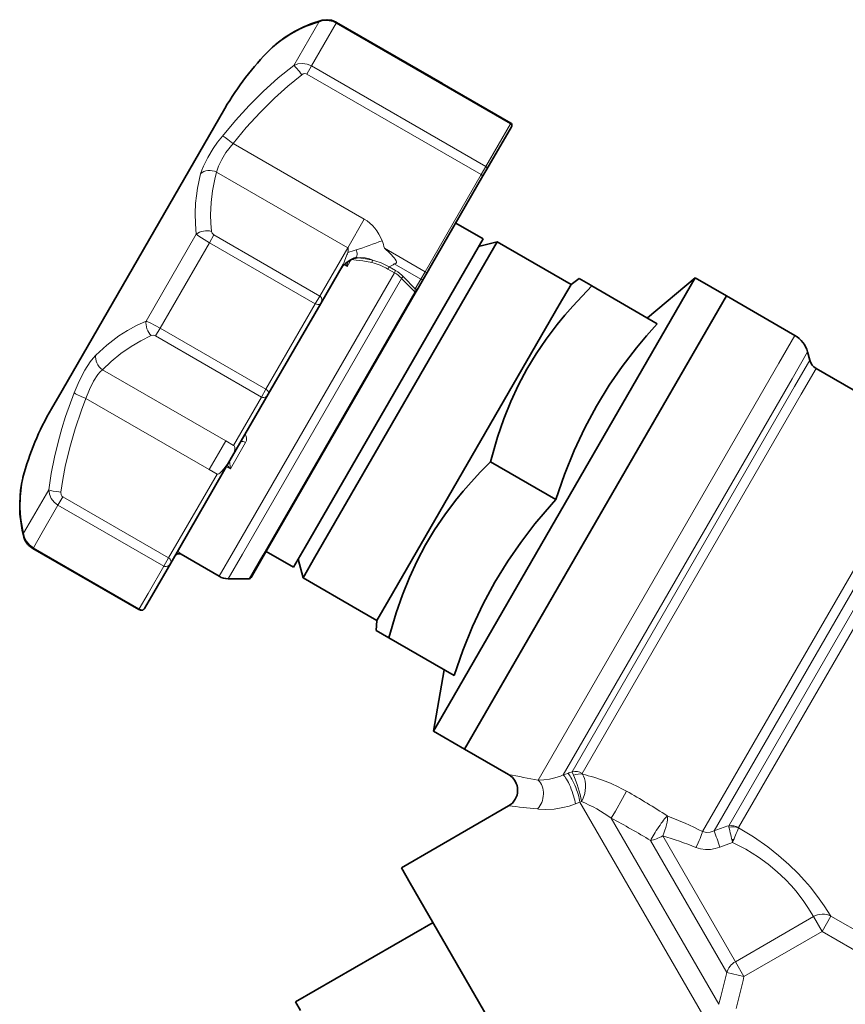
# Model space of a CAD drawing. Extents: x 339 to 858, y 113 to 764.
# Tile 3 of 15: x 339 to 430, y 398 to 507. Entities that reach past the tile are written whole.
import ezdxf

# ---------------------------------------------------------------- set-up
doc = ezdxf.new("R2010")
doc.units = 0

msp = doc.modelspace()

# ---------------------------------------------------------------- linework, layer by layer
at = {"color": 7, "lineweight": 13, "ltscale": 0.138831}
msp.add_line((372.04718, 506.692993), (369.270569, 501.883759), dxfattribs=at)
at = {"color": 7, "lineweight": 13, "ltscale": 0.136568}
msp.add_line((373.969025, 506.557617), (371.237671, 501.826782), dxfattribs=at)
at = {"color": 7, "lineweight": 13, "ltscale": 0.000353}
msp.add_line((372.419373, 506.881592), (372.433014, 506.885284), dxfattribs=at)
at = {"color": 7, "lineweight": 13, "ltscale": 0.003513}
msp.add_line((373.94986, 506.524414), (374.020142, 506.646118), dxfattribs=at)
at = {"color": 7, "lineweight": 13, "ltscale": 0.002555}
for p, q in [((374.020142, 506.646118), (373.969025, 506.557617)), ((393.322876, 495.501709), (393.271759, 495.413208)), ((340.370667, 448.363586), (340.421783, 448.452087)), ((352.095703, 441.594147), (352.14679, 441.682648))]:
    msp.add_line(p, q, dxfattribs=at)
at = {"color": 7, "lineweight": 13}
for p, q in [((393.271759, 495.413208), (373.969025, 506.557617)), ((390.540405, 490.682312), (371.237671, 501.826782)), ((390.02066, 489.782135), (370.717957, 500.926575)), ((380.414398, 478.91156), (362.59198, 448.042175)), ((381.213379, 478.29538), (363.575562, 447.745819)), ((382.663239, 476.788696), (365.824341, 447.622864)), ((396.332489, 422.699799), (423.004456, 468.897003)), ((399.112213, 423.27179), (424.455994, 467.168518)), ((400.106476, 423.629944), (424.747375, 466.309235)), ((401.226776, 423.449066), (425.473145, 465.445007)), ((437.373291, 456.541931), (414.549438, 417.009888)), ((437.893219, 455.321167), (415.825317, 417.09845)), ((417.441345, 417.654816), (438.127075, 453.483521)), ((418.547363, 417.449158), (438.875824, 452.659119)), ((400.958923, 420.274292), (414.971771, 396.003357)), ((404.439209, 418.488953), (416.345032, 397.867432))]:
    msp.add_line(p, q, dxfattribs=at)
at = {"color": 7, "lineweight": 35, "ltscale": 0.338471}
msp.add_line((374.020142, 506.646118), (385.745148, 499.876709), dxfattribs=at)
at = {"color": 7, "lineweight": 35}
for p, q in [((393.322876, 495.501709), (374.020142, 506.646118)), ((361.641357, 497.127747), (343.600708, 465.880432)), ((390.245728, 482.671936), (370.531128, 448.525238)), ((391.794769, 482.35498), (371.610748, 447.395233)), ((413.731293, 478.350159), (386.506348, 431.19516)), ((382.718109, 476.633759), (366.027588, 447.724915)), ((417.195404, 476.350159), (389.970459, 429.19516)), ((379.7966, 442.669128), (398.664642, 475.349487)), ((388.195404, 426.120697), (415.420349, 473.275696)), ((397.195404, 385.278198), (382.174744, 411.294769))]:
    msp.add_line(p, q, dxfattribs=at)
at = {"color": 7, "lineweight": 13, "ltscale": 0.002126}
for p, q in [((367.159973, 504.102478), (367.222748, 504.159821)), ((339.143463, 455.576477), (339.125183, 455.493408))]:
    msp.add_line(p, q, dxfattribs=at)
at = {"color": 7, "lineweight": 35, "ltscale": 0.002232}
for p, q in [((366.712219, 503.716003), (366.647278, 503.654755)), ((339.254272, 456.157471), (339.274872, 456.244354))]:
    msp.add_line(p, q, dxfattribs=at)
at = {"color": 7, "lineweight": 13, "ltscale": 0.025986}
for p, q in [((371.237671, 501.826782), (370.717957, 500.926575)), ((390.540405, 490.682312), (390.02066, 489.782135)), ((343.153137, 453.182953), (343.672852, 454.08313))]:
    msp.add_line(p, q, dxfattribs=at)
at = {"color": 7, "lineweight": 13, "ltscale": 0.136569}
msp.add_line((393.271759, 495.413208), (390.540405, 490.682312), dxfattribs=at)
at = {"color": 7, "lineweight": 35, "ltscale": 0.13562}
msp.add_line((393.371796, 495.086426), (390.659393, 490.388428), dxfattribs=at)
at = {"color": 7, "lineweight": 35, "ltscale": 0.00213}
msp.add_line((393.414368, 495.160217), (393.371796, 495.086426), dxfattribs=at)
at = {"color": 7, "lineweight": 13, "ltscale": 0.419238}
for p, q in [((377.07373, 484.857422), (362.550903, 493.242157)), ((375.243744, 481.687744), (360.720917, 490.07251))]:
    msp.add_line(p, q, dxfattribs=at)
at = {"color": 7, "lineweight": 13, "ltscale": 0.310661}
msp.add_line((383.807434, 479.020538), (390.02066, 489.782135), dxfattribs=at)
at = {"color": 7, "lineweight": 35, "ltscale": 0.021655}
msp.add_line((390.659393, 490.388428), (390.226288, 489.638275), dxfattribs=at)
at = {"color": 7, "lineweight": 35, "ltscale": 0.286543}
msp.add_line((384.495422, 479.712128), (390.226288, 489.638275), dxfattribs=at)
at = {"color": 7, "lineweight": 13, "ltscale": 0.0915}
msp.add_line((375.243744, 481.687744), (377.07373, 484.857422), dxfattribs=at)
at = {"color": 7, "lineweight": 35, "ltscale": 0.0875}
for p, q in [((390.245728, 482.671936), (387.214661, 484.421936)), ((369.245728, 446.298889), (366.214661, 448.048889))]:
    msp.add_line(p, q, dxfattribs=at)
at = {"color": 7, "lineweight": 13, "ltscale": 0.277661}
msp.add_line((358.472015, 483.180115), (352.918793, 473.561676), dxfattribs=at)
at = {"color": 7, "lineweight": 13, "ltscale": 0.273136}
msp.add_line((359.926758, 482.235718), (354.46405, 472.773987), dxfattribs=at)
at = {"color": 7, "lineweight": 13, "ltscale": 0.025028}
for p, q in [((359.926758, 482.235718), (360.427338, 483.102722)), ((354.46405, 472.773987), (353.96347, 471.907013)), ((366.189056, 466.004578), (365.688477, 465.137573))]:
    msp.add_line(p, q, dxfattribs=at)
at = {"color": 7, "lineweight": 13, "ltscale": 0.338472}
for p, q in [((359.926758, 482.235718), (371.651794, 475.466309)), ((360.427338, 483.102722), (372.152344, 476.333282)), ((365.688477, 465.137573), (353.96347, 471.907013)), ((343.672852, 454.08313), (355.397888, 447.313721)), ((343.153137, 453.182953), (354.878143, 446.413513)), ((340.421783, 448.452087), (352.14679, 441.682648))]:
    msp.add_line(p, q, dxfattribs=at)
at = {"color": 7, "lineweight": 35, "ltscale": 0.053033}
for p, q in [((389.745728, 481.805939), (391.794769, 482.35498)), ((369.745728, 447.164917), (370.294769, 445.115875))]:
    msp.add_line(p, q, dxfattribs=at)
at = {"color": 7, "lineweight": 35, "ltscale": 0.180952}
for p, q in [((398.063141, 478.735931), (391.794769, 482.35498)), ((376.563141, 441.496826), (370.294769, 445.115875))]:
    msp.add_line(p, q, dxfattribs=at)
at = {"color": 7, "lineweight": 13, "ltscale": 0.15457}
msp.add_line((372.152344, 476.333282), (375.243744, 481.687744), dxfattribs=at)
at = {"color": 7, "lineweight": 13, "ltscale": 0.130031}
msp.add_line((379.303009, 481.621155), (383.807434, 479.020538), dxfattribs=at)
at = {"color": 7, "lineweight": 13, "ltscale": 0.022252}
msp.add_line((375.635193, 480.365723), (375.190155, 479.59491), dxfattribs=at)
at = {"color": 7, "lineweight": 13, "ltscale": 0.000552}
msp.add_line((375.613922, 480.371704), (375.635193, 480.365723), dxfattribs=at)
at = {"color": 7, "lineweight": 13, "ltscale": 0.000449}
msp.add_line((375.635834, 480.383667), (375.635193, 480.365723), dxfattribs=at)
at = {"color": 7, "lineweight": 13, "ltscale": 0.003072}
msp.add_line((380.639404, 480.033325), (380.577972, 479.92691), dxfattribs=at)
at = {"color": 7, "lineweight": 35, "ltscale": 0.125041}
msp.add_line((372.259064, 475.518127), (374.759888, 479.84967), dxfattribs=at)
at = {"color": 7, "lineweight": 13, "ltscale": 0.009722}
msp.add_line((375.190155, 479.59491), (374.853363, 479.789368), dxfattribs=at)
at = {"color": 7, "lineweight": 13, "ltscale": 0.020806}
for p, q in [((380.414398, 478.91156), (379.693665, 479.327698)), ((380.550354, 479.147034), (379.82959, 479.563141))]:
    msp.add_line(p, q, dxfattribs=at)
at = {"color": 7, "lineweight": 13, "ltscale": 0.006793}
msp.add_line((379.82959, 479.56311), (379.693726, 479.327789), dxfattribs=at)
at = {"color": 7, "lineweight": 13, "ltscale": 0.084509}
msp.add_line((380.403381, 479.885254), (383.330872, 478.195068), dxfattribs=at)
at = {"color": 7, "lineweight": 13, "ltscale": 0.006798}
msp.add_line((380.550354, 479.147034), (380.414398, 478.91156), dxfattribs=at)
at = {"color": 7, "lineweight": 13, "ltscale": 0.023829}
msp.add_line((383.807434, 479.020538), (383.330872, 478.195068), dxfattribs=at)
at = {"color": 7, "lineweight": 35, "ltscale": 0.017871}
msp.add_line((384.013062, 478.876648), (383.65564, 478.257568), dxfattribs=at)
at = {"color": 7, "lineweight": 35, "ltscale": 0.024118}
msp.add_line((384.013062, 478.876648), (384.495422, 479.712128), dxfattribs=at)
at = {"color": 7, "lineweight": 13, "ltscale": 0.052274}
msp.add_line((382.663239, 476.788696), (381.213379, 478.29538), dxfattribs=at)
at = {"color": 7, "lineweight": 13, "ltscale": 0.046419}
msp.add_line((382.716736, 477.131409), (381.429291, 478.46936), dxfattribs=at)
at = {"color": 7, "lineweight": 13, "ltscale": 0.030706}
msp.add_line((382.716736, 477.131409), (383.330872, 478.195068), dxfattribs=at)
at = {"color": 7, "lineweight": 35, "ltscale": 0.030706}
msp.add_line((383.041504, 477.193909), (383.65564, 478.257568), dxfattribs=at)
at = {"color": 7, "lineweight": 35, "ltscale": 0.055353}
for p, q in [((398.063141, 478.735931), (399.980621, 477.628845)), ((376.563141, 441.496826), (378.480621, 440.389771))]:
    msp.add_line(p, q, dxfattribs=at)
at = {"color": 7, "lineweight": 35, "ltscale": 0.0276}
for p, q in [((399.980621, 477.628845), (400.885681, 478.261017)), ((378.480621, 440.389771), (378.385681, 439.289856))]:
    msp.add_line(p, q, dxfattribs=at)
at = {"color": 7, "lineweight": 35, "ltscale": 0.036702}
msp.add_line((402.157074, 477.526978), (400.885681, 478.261017), dxfattribs=at)
at = {"color": 7, "lineweight": 35, "ltscale": 0.172928}
for p, q in [((408.432465, 473.9039), (413.731293, 478.350159)), ((385.932465, 434.932739), (384.731293, 428.120697))]:
    msp.add_line(p, q, dxfattribs=at)
at = {"color": 7, "lineweight": 35, "ltscale": 0.1}
for p, q in [((417.195404, 476.350159), (413.731293, 478.350159)), ((388.195404, 426.120697), (384.731293, 428.120697))]:
    msp.add_line(p, q, dxfattribs=at)
at = {"color": 7, "lineweight": 35, "ltscale": 0.01617}
msp.add_line((382.718109, 476.633759), (383.041504, 477.193909), dxfattribs=at)
at = {"color": 7, "lineweight": 35, "ltscale": 0.065799}
for p, q in [((398.664642, 475.349487), (399.980621, 477.628845)), ((371.610748, 447.395233), (370.294769, 445.115875)), ((378.480621, 440.389771), (379.7966, 442.669128))]:
    msp.add_line(p, q, dxfattribs=at)
at = {"color": 7, "lineweight": 35, "ltscale": 0.004001}
msp.add_line((402.157074, 477.526978), (402.295654, 477.44696), dxfattribs=at)
at = {"color": 7, "lineweight": 35, "ltscale": 0.208826}
for p, q in [((402.295654, 477.44696), (409.529602, 473.270447)), ((391.045654, 457.961395), (398.279602, 453.784882)), ((379.795654, 438.47583), (387.029602, 434.299316))]:
    msp.add_line(p, q, dxfattribs=at)
at = {"color": 7, "lineweight": 13, "ltscale": 0.025027}
for p, q in [((371.651794, 475.466309), (372.152344, 476.333282)), ((361.730103, 460.28363), (362.597076, 459.783081)), ((359.900116, 457.113983), (360.76709, 456.613464))]:
    msp.add_line(p, q, dxfattribs=at)
at = {"color": 7, "lineweight": 35, "ltscale": 0.088752}
for p, q in [((415.420349, 473.275696), (417.195404, 476.350159)), ((386.506348, 431.19516), (384.731293, 428.120697)), ((389.970459, 429.19516), (388.195404, 426.120697))]:
    msp.add_line(p, q, dxfattribs=at)
at = {"color": 7, "lineweight": 35, "ltscale": 0.218934}
msp.add_line((417.195404, 476.350159), (424.77951, 471.971497), dxfattribs=at)
at = {"color": 7, "lineweight": 13, "ltscale": 0.273137}
msp.add_line((371.651794, 475.466309), (366.189056, 466.004578), dxfattribs=at)
at = {"color": 7, "lineweight": 35, "ltscale": 0.290563}
msp.add_line((372.259064, 475.518127), (366.447815, 465.452728), dxfattribs=at)
at = {"color": 7, "lineweight": 13, "ltscale": 0.338471}
msp.add_line((366.189056, 466.004578), (354.46405, 472.773987), dxfattribs=at)
at = {"color": 7, "lineweight": 13, "ltscale": 0.088753}
msp.add_line((424.77951, 471.971497), (423.004456, 468.897003), dxfattribs=at)
at = {"color": 7, "lineweight": 13, "ltscale": 0.086064}
msp.add_line((426.177277, 470.149872), (424.455994, 467.168518), dxfattribs=at)
at = {"color": 7, "lineweight": 35, "ltscale": 0.024112}
msp.add_line((426.42691, 469.218262), (426.177277, 470.149872), dxfattribs=at)
at = {"color": 7, "lineweight": 13, "ltscale": 0.083976}
msp.add_line((424.747375, 466.309235), (426.42691, 469.218262), dxfattribs=at)
at = {"color": 7, "lineweight": 13, "ltscale": 0.394211}
for p, q in [((348.074249, 468.167847), (361.730103, 460.28363)), ((346.244263, 464.998199), (359.900116, 457.113983))]:
    msp.add_line(p, q, dxfattribs=at)
at = {"color": 7, "lineweight": 13, "ltscale": 0.082631}
msp.add_line((425.473145, 465.445007), (427.125793, 468.307434), dxfattribs=at)
at = {"color": 7, "lineweight": 35, "ltscale": 0.146347}
msp.add_line((427.125793, 468.307434), (432.195404, 465.380493), dxfattribs=at)
at = {"color": 7, "lineweight": 35, "ltscale": 0.058812}
msp.add_line((343.600708, 465.880432), (342.424469, 463.843109), dxfattribs=at)
at = {"color": 7, "lineweight": 35, "ltscale": 0.197422}
msp.add_line((362.499359, 458.613831), (366.447815, 465.452728), dxfattribs=at)
at = {"color": 7, "lineweight": 13, "ltscale": 0.154571}
msp.add_line((362.597076, 459.783081), (365.688477, 465.137573), dxfattribs=at)
at = {"color": 7, "lineweight": 13, "ltscale": 0.039894}
msp.add_line((361.730103, 460.28363), (360.93222, 458.901672), dxfattribs=at)
at = {"color": 7, "lineweight": 13, "ltscale": 0.084591}
msp.add_line((363.940491, 460.109924), (362.248657, 457.179626), dxfattribs=at)
at = {"color": 7, "lineweight": 35, "ltscale": 0.342885}
msp.add_line((355.641663, 446.735931), (362.499359, 458.613831), dxfattribs=at)
at = {"color": 7, "lineweight": 13, "ltscale": 0.051605}
msp.add_line((360.93222, 458.901672), (359.900116, 457.114014), dxfattribs=at)
at = {"color": 7, "lineweight": 13, "ltscale": 0.0125}
msp.add_line((361.815643, 457.429626), (362.248657, 457.179626), dxfattribs=at)
at = {"color": 7, "lineweight": 13, "ltscale": 0.26846}
msp.add_line((355.397888, 447.313721), (360.76709, 456.613464), dxfattribs=at)
at = {"color": 7, "lineweight": 13, "ltscale": 0.089127}
msp.add_line((342.120239, 454.858032), (340.337708, 451.770569), dxfattribs=at)
at = {"color": 7, "lineweight": 13, "ltscale": 0.087711}
for p, q in [((343.153137, 453.182953), (341.398926, 450.144531)), ((354.878143, 446.413513), (353.123932, 443.375122))]:
    msp.add_line(p, q, dxfattribs=at)
at = {"color": 7, "lineweight": 13, "ltscale": 0.049703}
msp.add_line((340.337708, 451.770569), (339.343628, 450.048798), dxfattribs=at)
at = {"color": 7, "lineweight": 13, "ltscale": 0.048857}
for p, q in [((341.398926, 450.144531), (340.421783, 448.452087)), ((353.123932, 443.375122), (352.14679, 441.682648))]:
    msp.add_line(p, q, dxfattribs=at)
at = {"color": 7, "lineweight": 35, "ltscale": 0.338472}
msp.add_line((340.370667, 448.363586), (352.095703, 441.594147), dxfattribs=at)
at = {"color": 7, "lineweight": 35, "ltscale": 0.064269}
msp.add_line((370.531128, 448.525238), (369.245728, 446.298889), dxfattribs=at)
at = {"color": 7, "lineweight": 13, "ltscale": 0.025987}
msp.add_line((354.878143, 446.413513), (355.397888, 447.313721), dxfattribs=at)
at = {"color": 7, "lineweight": 13, "ltscale": 0.001062}
msp.add_line((356.807678, 447.755554), (356.786438, 447.71875), dxfattribs=at)
at = {"color": 7, "lineweight": 35, "ltscale": 0.12165}
msp.add_line((361.000549, 445.285767), (356.786438, 447.71875), dxfattribs=at)
at = {"color": 7, "lineweight": 13, "ltscale": 0.079571}
msp.add_line((361.000549, 445.285767), (362.59198, 448.042175), dxfattribs=at)
at = {"color": 7, "lineweight": 13, "ltscale": 0.078751}
msp.add_line((362.000549, 445.017792), (363.575562, 447.745819), dxfattribs=at)
at = {"color": 7, "lineweight": 13, "ltscale": 0.075202}
msp.add_line((365.824341, 447.622864), (364.320313, 445.017792), dxfattribs=at)
at = {"color": 7, "lineweight": 35, "ltscale": 0.074539}
msp.add_line((366.027588, 447.724915), (364.536804, 445.142792), dxfattribs=at)
at = {"color": 7, "lineweight": 35, "ltscale": 0.093266}
msp.add_line((355.641663, 446.735931), (353.776337, 443.505127), dxfattribs=at)
at = {"color": 7, "lineweight": 35, "ltscale": 0.057994}
msp.add_line((364.320313, 445.017792), (362.000549, 445.017792), dxfattribs=at)
at = {"color": 7, "lineweight": 35, "ltscale": 0.052016}
msp.add_line((353.776337, 443.505127), (352.736023, 441.703247), dxfattribs=at)
at = {"color": 7, "lineweight": 35, "ltscale": 0.040703}
msp.add_line((378.385681, 439.289886), (379.795654, 438.47583), dxfattribs=at)
at = {"color": 7, "lineweight": 35, "ltscale": 0.140603}
msp.add_line((388.195404, 426.120697), (393.06601, 423.308624), dxfattribs=at)
at = {"color": 7, "lineweight": 13, "ltscale": 0.013243}
msp.add_line((399.112213, 423.27179), (399.609192, 423.455139), dxfattribs=at)
at = {"color": 7, "lineweight": 13, "ltscale": 0.002068}
msp.add_line((396.332489, 422.699799), (396.415192, 422.699707), dxfattribs=at)
at = {"color": 7, "lineweight": 13, "ltscale": 0.013297}
msp.add_line((400.464417, 420.07843), (400.958923, 420.274292), dxfattribs=at)
at = {"color": 7, "lineweight": 13, "ltscale": 0.004669}
msp.add_line((400.958923, 420.274292), (401.138367, 420.326019), dxfattribs=at)
at = {"color": 7, "lineweight": 35, "ltscale": 0.342675}
msp.add_line((381.195404, 412.991028), (393.06601, 419.844543), dxfattribs=at)
at = {"color": 7, "lineweight": 13, "ltscale": 0.003049}
msp.add_line((396.252716, 419.505981), (396.373962, 419.492676), dxfattribs=at)
at = {"color": 7, "lineweight": 13, "ltscale": 0.421999}
msp.add_line((417.235321, 401.396484), (408.795349, 416.014954), dxfattribs=at)
at = {"color": 7, "lineweight": 13, "ltscale": 0.402358}
msp.add_line((418.179382, 402.589722), (410.132233, 416.527832), dxfattribs=at)
at = {"color": 7, "lineweight": 13, "ltscale": 0.037253}
msp.add_line((416.466736, 415.280731), (417.859222, 415.811218), dxfattribs=at)
at = {"color": 7, "lineweight": 35, "ltscale": 0.004607}
msp.add_line((417.977112, 416.079865), (417.793579, 416.096619), dxfattribs=at)
at = {"color": 7, "lineweight": 35, "ltscale": 0.048967}
msp.add_line((382.174744, 411.294769), (381.195404, 412.991028), dxfattribs=at)
at = {"color": 7, "lineweight": 35, "ltscale": 0.440061}
msp.add_line((369.451233, 398.127625), (384.695404, 406.928864), dxfattribs=at)
at = {"color": 7, "lineweight": 13, "ltscale": 0.249493}
for p, q in [((418.179382, 402.589722), (426.822083, 407.57959)), ((419.137695, 400.929871), (427.780396, 405.919739))]:
    msp.add_line(p, q, dxfattribs=at)
at = {"color": 7, "lineweight": 13, "ltscale": 0.047916}
for p, q in [((427.780396, 405.919739), (426.822083, 407.57959)), ((419.137695, 400.929871), (418.179382, 402.589722))]:
    msp.add_line(p, q, dxfattribs=at)
at = {"color": 7, "lineweight": 13, "ltscale": 0.049448}
msp.add_line((427.780396, 405.919708), (428.769348, 407.63266), dxfattribs=at)
at = {"color": 7, "lineweight": 13, "ltscale": 0.207224}
for p, q in [((428.769348, 407.63266), (435.947784, 403.48819)), ((427.780396, 405.919708), (434.958832, 401.775238))]:
    msp.add_line(p, q, dxfattribs=at)
at = {"color": 7, "lineweight": 13, "ltscale": 0.048969}
msp.add_line((419.137695, 400.929871), (417.235321, 401.396484), dxfattribs=at)
at = {"color": 7, "lineweight": 35, "ltscale": 0.027545}
msp.add_line((369.451233, 398.127625), (370.002136, 397.173462), dxfattribs=at)
at = {"color": 7, "lineweight": 13}
for points in [[(372.04718, 506.692993), (370.648743, 506.213257), (369.367828, 505.614136), (368.205872, 504.905914), (367.159973, 504.102478)], [(373.969025, 506.557617), (373.58725, 506.734863), (373.183441, 506.839691), (372.774323, 506.866333), (372.397064, 506.816345), (372.04718, 506.692993)], [(369.270569, 501.883759), (367.546539, 500.497131), (365.894775, 499.012268), (364.315948, 497.43927), (362.809082, 495.789063), (361.363556, 494.062805)], [(371.237671, 501.826782), (370.750549, 502.032288), (370.231812, 502.109985), (369.732361, 502.057953), (369.270569, 501.883759)], [(370.170044, 500.843597), (368.627747, 499.59729), (367.139801, 498.262939), (365.54126, 496.674927), (364.012146, 494.997101), (362.550903, 493.242157)], [(370.717957, 500.926575), (370.623962, 500.9646), (370.47699, 500.974304), (370.321503, 500.932922), (370.170044, 500.843628)], [(358.94812, 489.87915), (359.077911, 490.292969), (359.257416, 490.738159), (359.740295, 491.690247), (360.344604, 492.671631), (360.837616, 493.377686), (361.363525, 494.062805)], [(360.720917, 490.07251), (360.926086, 490.732239), (361.283875, 491.465607), (361.759003, 492.224426), (362.550903, 493.242157)], [(358.94812, 489.879181), (358.601105, 488.2724), (358.480225, 487.4505), (358.397156, 486.616882), (358.348083, 485.488251), (358.372284, 484.341797), (358.472015, 483.180115)], [(360.720917, 490.07251), (360.521912, 489.281433), (360.27359, 487.998047), (360.117126, 486.685303), (360.060181, 485.344788), (360.081177, 484.423615), (360.151886, 483.491638)], [(360.151886, 483.491638), (360.228119, 483.287384), (360.427338, 483.102722)], [(358.472015, 483.180115), (358.765381, 482.964264), (359.926758, 482.235718)], [(376.19577, 481.44342), (376.291901, 481.09549), (376.300201, 480.926392), (376.268494, 480.773102), (376.191772, 480.648682), (376.089905, 480.568359), (375.968262, 480.516724)], [(379.30304, 481.621155), (379.939026, 481.04657), (380.374054, 480.584839), (380.504974, 480.415955), (380.616028, 480.230957), (380.65033, 480.12915), (380.652954, 480.077271), (380.639404, 480.033325)], [(375.162445, 480.901733), (374.897888, 480.181213), (374.773071, 479.876099), (374.759888, 479.84967)], [(377.928467, 480.03772), (376.919281, 480.230164), (376.192566, 480.31012), (375.635193, 480.365723)], [(376.18866, 480.570374), (376.692108, 480.615051), (377.186829, 480.571838), (377.668335, 480.447815), (378.013916, 480.307648)], [(378.014099, 480.307678), (377.02301, 480.503265), (376.310974, 480.583771)], [(372.259064, 475.518127), (372.344788, 475.728027), (372.366455, 475.95343), (372.325806, 476.130493), (372.223572, 476.280304), (372.152344, 476.333282)], [(372.259064, 475.518127), (372.195007, 475.446777), (372.099213, 475.398438), (371.930878, 475.379639), (371.651794, 475.466309)], [(352.918793, 473.561676), (351.862915, 473.0672), (350.85791, 472.514923), (349.904968, 471.90802), (349.224548, 471.419281), (348.573212, 470.903656), (347.355286, 469.799805)], [(354.46405, 472.773987), (353.364319, 473.362091), (352.918793, 473.561646)], [(353.488953, 471.95108), (352.339142, 471.384644), (351.25415, 470.748169), (350.116821, 469.959045), (349.058136, 469.095978), (348.074249, 468.167847)], [(353.96347, 471.907013), (353.739319, 471.983826), (353.488922, 471.95108)], [(344.93988, 465.61615), (345.490906, 466.89679), (346.122498, 468.104767), (346.733795, 469.058167), (347.045441, 469.461029), (347.355286, 469.799805)], [(346.244263, 464.998199), (346.631134, 465.979431), (347.097168, 466.894806), (347.57782, 467.62439), (347.825806, 467.922913), (348.074249, 468.167847)], [(366.189056, 466.004578), (366.356049, 465.868317), (366.454681, 465.707367), (366.47934, 465.592804), (366.447815, 465.452728)], [(344.93988, 465.61618), (343.992737, 462.980347), (343.573364, 461.646545), (343.193756, 460.303284), (342.753784, 458.499268), (342.394348, 456.683014), (342.120239, 454.858032)], [(346.244263, 464.998199), (345.756195, 463.706451), (345.052673, 461.634644), (344.448547, 459.546509), (343.95343, 457.447083), (343.684387, 456.023529), (343.470764, 454.599121)], [(365.688477, 465.137573), (365.8172, 465.091187), (365.954041, 465.089172), (366.127258, 465.143433), (366.277954, 465.244934), (366.447815, 465.452728)], [(363.940491, 460.109924), (364.025085, 460.325745), (364.044495, 460.559753), (363.997925, 460.799011), (363.890198, 461.022217)], [(362.597076, 459.783081), (362.660919, 459.729614), (362.710266, 459.648987), (362.740784, 459.54483), (362.74939, 459.358704), (362.706848, 459.107483), (362.634308, 458.890289)], [(360.76709, 456.613464), (360.791901, 456.603363), (360.845856, 456.601288), (360.966003, 456.647186), (361.076324, 456.722137), (361.272156, 456.898712), (361.53479, 457.191528), (362.105194, 457.973816)], [(362.083466, 457.893494), (362.099335, 457.915009), (362.10733, 457.921387), (362.118866, 457.925323), (362.12619, 457.9245), (362.139801, 457.915894), (362.151917, 457.900024), (362.172241, 457.854065), (362.197754, 457.754028), (362.229919, 457.513947), (362.248657, 457.179626)], [(339.143463, 455.576477), (338.970612, 454.26889), (338.938232, 452.908539), (339.059875, 451.499725), (339.343628, 450.048798)], [(342.120239, 454.858032), (342.200592, 454.369934), (342.406067, 453.910522), (342.732361, 453.501282), (343.153137, 453.182953)], [(343.470764, 454.599121), (343.49588, 454.306305), (343.566559, 454.175568), (343.672852, 454.08313)], [(339.343628, 450.048798), (339.442444, 449.590637), (339.660828, 449.158997), (339.998016, 448.764404), (340.421783, 448.452087)], [(355.641663, 446.735931), (355.680023, 446.864594), (355.658722, 447.012939), (355.564148, 447.175751), (355.397888, 447.313721)], [(356.807678, 447.755554), (356.808044, 447.758606), (356.807129, 447.761383), (356.802551, 447.768555), (356.74054, 447.825409), (356.405884, 448.059631)], [(355.641663, 446.735931), (355.501923, 446.555359), (355.316345, 446.421692), (355.141602, 446.366302), (354.959717, 446.37851), (354.878143, 446.413513)], [(352.736023, 441.703247), (352.653809, 441.623138), (352.525177, 441.585327), (352.345428, 441.601379), (352.14679, 441.682648)], [(396.415192, 422.699707), (396.971558, 422.725098), (397.586273, 422.806061), (398.189667, 422.941956), (398.808472, 423.145233), (399.112213, 423.27179)], [(400.267395, 423.249939), (400.120605, 423.582214), (400.106476, 423.629944)], [(401.138367, 420.326019), (401.107544, 420.560303), (400.994507, 421.10379), (400.672119, 422.210022), (400.376587, 423.008118), (400.267395, 423.249939)], [(401.138367, 420.326019), (401.281799, 420.582825), (401.501282, 421.204773), (401.594788, 421.870789), (401.590363, 422.240234), (401.543365, 422.601563), (401.473236, 422.876923), (401.372223, 423.132568), (401.245331, 423.34967)], [(401.245331, 423.34967), (401.221802, 423.399353), (401.219177, 423.421173), (401.226776, 423.449066)], [(404.439209, 418.488953), (404.893158, 419.266235), (405.68515, 420.667175), (406.127441, 421.47934)], [(396.373962, 419.492676), (397.20105, 419.451843), (398.112274, 419.501038), (399.077728, 419.657166), (399.770874, 419.837128), (400.464417, 420.0784)], [(414.549438, 417.009888), (414.970367, 416.912598), (415.404938, 416.946716), (415.825317, 417.09845)], [(428.769348, 407.63266), (428.017029, 408.791077), (427.480988, 409.550568), (426.491669, 410.82666), (425.843628, 411.584839), (425.133636, 412.353821), (424.097748, 413.374451), (422.969696, 414.368286), (421.762207, 415.317535), (420.184113, 416.409973), (418.534424, 417.40506)], [(426.822083, 407.57959), (426.203247, 408.595306), (425.752533, 409.262756), (424.900696, 410.385803), (424.346771, 411.033875), (423.732605, 411.68866), (422.824646, 412.552063), (421.82251, 413.384399), (420.737549, 414.168793), (419.33548, 415.037537), (417.859222, 415.811218)], [(413.808685, 415.250488), (414.329834, 415.089722), (414.871399, 415.018188), (415.417236, 415.031403), (415.951172, 415.121643), (416.466736, 415.280701)]]:
    msp.add_lwpolyline(points, dxfattribs=at)
at = {"color": 7, "lineweight": 35}
for points in [[(367.222748, 504.159821), (368.331238, 505.006531), (369.353394, 505.637177), (370.464264, 506.187439), (371.661255, 506.649231), (372.419373, 506.881561)], [(372.419373, 506.881592), (371.172302, 506.475525), (370.00946, 505.9776), (368.933807, 505.394012), (367.761169, 504.594299), (367.222778, 504.159851)], [(372.419373, 506.881561), (372.894226, 506.949341), (373.446686, 506.881836), (373.966827, 506.675995), (374.020142, 506.646118)], [(374.020142, 506.646118), (373.508728, 506.864807), (372.971985, 506.949005), (372.499878, 506.902039), (372.419373, 506.881592)], [(393.41037, 495.153259), (393.438232, 495.224609), (393.439209, 495.344116), (393.374542, 495.461853), (393.322876, 495.501709)], [(374.396973, 479.220886), (374.640106, 479.559753), (375.053406, 479.976105), (375.522217, 480.322327), (375.968262, 480.516724)], [(402.295654, 477.44696), (401.206024, 476.332703), (400.166077, 475.207581), (399.286896, 474.199219), (398.450073, 473.180664), (397.233093, 471.572205), (396.117981, 469.927795), (395.1008, 468.238403), (394.176025, 466.493958), (393.319519, 464.643494), (392.546356, 462.716919), (391.850525, 460.71048), (391.045654, 457.961395)], [(398.279602, 453.784882), (399.254883, 456.566162), (400.329926, 459.227325), (401.497192, 461.727905), (402.78717, 464.125977), (404.214233, 466.443542), (405.659973, 468.527039), (407.237671, 470.579254), (408.356873, 471.929291), (409.529602, 473.270447)], [(391.045654, 457.961395), (389.956024, 456.847107), (388.916077, 455.721985), (388.036896, 454.713654), (387.200073, 453.695099), (385.983093, 452.086609), (384.867981, 450.44223), (383.8508, 448.752808), (382.926025, 447.008392), (382.069519, 445.157928), (381.296356, 443.231354), (380.600525, 441.224915), (379.795654, 438.47583)], [(339.125183, 455.493439), (338.946198, 454.110107), (338.911102, 452.909607), (338.98996, 451.672394), (339.188568, 450.404907), (339.366394, 449.632172)], [(339.366394, 449.632172), (339.094513, 450.915161), (338.944305, 452.171173), (338.911896, 453.394531), (339.018127, 454.809937), (339.125183, 455.493408)], [(387.029602, 434.299316), (388.004883, 437.080597), (389.079926, 439.74176), (390.247192, 442.24231), (391.53717, 444.640381), (392.964233, 446.957977), (394.409973, 449.041473), (395.987671, 451.093689), (397.106873, 452.443726), (398.279602, 453.784882)], [(340.370667, 448.363586), (339.925598, 448.697113), (339.58432, 449.119873), (339.388947, 449.552216), (339.366394, 449.632172)], [(356.106018, 447.540222), (356.199188, 447.649231), (356.391724, 447.759552), (356.665771, 447.768433), (356.786438, 447.71875)], [(352.095703, 441.594147), (352.30304, 441.522766), (352.548706, 441.548859), (352.712677, 441.668243), (352.736023, 441.703247)], [(352.736023, 441.703247), (352.586121, 441.565369), (352.362488, 441.517944), (352.095703, 441.594147)]]:
    msp.add_lwpolyline(points, dxfattribs=at)
at = {"color": 7, "lineweight": 13}
for centre, radius, start, end in [((372.709229, 505.848541), 1.072969, 105.674563, 128.097261), ((386.912964, 480.965942), 30.421705, 130.489302, 131.771274), ((354.663818, 546.510681), 68.538161, 288.310369, 290.846582), ((373.595245, 480.384094), 5.840223, 12.228892, 20.806947), ((371.286896, 482.252197), 4.104057, 340.788404, 344.463966), ((369.412323, 501.98468), 21.63205, 285.631405, 288.275132), ((386.909912, 479.351685), 11.722276, 176.2946, 178.811156), ((376.128448, 473.004974), 7.259395, 60.58343, 75.645868), ((376.182129, 473.2453), 7.295857, 60.001354, 75.459541), ((380.314331, 483.316772), 6.333188, 212.570941, 215.992155), ((379.020905, 481.67981), 2.265594, 290.90957, 307.609051), ((378.609192, 475.739471), 3.64937, 44.464074, 60.355916), ((378.561127, 475.65094), 4.021824, 44.499021, 60.36069), ((365.809692, 456.45517), 4.00368, 150.042864, 157.709082), ((351.22403, 465.115723), 13.015647, 326.720904, 330.030144), ((365.621521, 456.563293), 3.786623, 142.081663, 150.038328), ((360.606201, 459.709473), 2.187322, 329.940607, 338.006094), ((359.285614, 454.873413), 3.754538, 37.894364, 45.923197), ((369.05423, 450.038635), 30.419104, 168.228597, 169.510706), ((340.405945, 449.897644), 1.072968, 171.902734, 194.325429), ((356.557434, 447.32309), 0.499592, 59.945927, 149.94582), ((365.918762, 268.562012), 157.109765, 78.838053, 80.049831), ((405.252808, 408.19519), 16.270105, 108.439642, 110.295992), ((400.43103, 422.093933), 1.570797, 59.577746, 101.930704), ((397.442139, 406.125), 17.640463, 60.504937, 77.548834), ((364.071991, 346.977539), 85.551726, 57.017699, 60.555761), ((395.292175, 405.926086), 15.54076, 53.941716, 67.903514), ((378.970612, 271.930847), 148.583722, 83.320679, 84.556451), ((362.74115, 339.960022), 88.912482, 58.803489, 62.032167), ((393.618713, 375.037476), 46.902405, 63.495542, 68.715603), ((301.953613, 750.47998), 352.292552, 288.858409, 289.136371), ((236.795639, 352.978729), 190.16601, 19.124282, 19.705046), ((418.373474, 417.726563), 0.935, 184.40212, 194.124239), ((417.852051, 415.751099), 1.789354, 67.580371, 102.439485), ((154.165283, 355.361969), 270.533898, 12.911409, 13.278279), ((374.520416, 435.155151), 47.45917, 335.94679, 338.036642), ((418.631561, 417.400543), 0.097249, 150.007688, 177.340889), ((399.351746, 379.522522), 38.542854, 67.969787, 73.757949), ((-356.705353, 594.786255), 797.736696, 345.708998, 345.970404), ((-154.551361, 541.824036), 590.737159, 345.847454, 346.201641)]:
    msp.add_arc(centre, radius, start, end, dxfattribs=at)
at = {"color": 7, "lineweight": 35}
for centre, radius, start, end in [((387.119629, 480.755859), 30.718577, 130.369569, 131.63131), ((387.110931, 480.766174), 30.70507, 130.369597, 131.631938), ((388.978516, 481.344604), 31.566243, 135.027075, 149.999997), ((376.536865, 478.66037), 1.941521, 100.331955, 107.249727), ((376.358826, 479.685181), 0.901354, 92.966518, 100.880699), ((375.314087, 479.618408), 0.126179, 166.445194, 190.72775), ((423.27951, 469.373413), 3, 15, 60.000002), ((427.875793, 469.606476), 1.5, 195.000006, 239.999997), ((369.761658, 448.059998), 31.566243, 149.999997, 164.972919), ((369.328766, 449.966583), 30.70507, 168.36807, 169.630398), ((369.342072, 449.964203), 30.718577, 168.368698, 169.630425), ((341.253387, 450.13324), 1.952852, 194.871339, 221.556041), ((362.000549, 447.017792), 2, 239.999997, 269.999997), ((364.320251, 445.267883), 0.250074, 270.010516, 329.989498), ((392.06601, 421.576599), 2, 300.000019, 59.999988)]:
    msp.add_arc(centre, radius, start, end, dxfattribs=at)
at = {"color": 7, "lineweight": 13}
for centre, major_axis, ratio, start_param, end_param in [((370.104675, 500.730377), (0.911346, -1.191406), 0.080516, 1.6042774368, 2.8194872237), ((393.155273, 495.211426), (-0.216492, 0.125), 0.931868, 3.1415926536, 4.7123889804), ((362.485535, 493.128937), (1.172272, -0.935822), 0.086185, 1.5838302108, 2.9086462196), ((360.106567, 489.008423), (1.44696, -0.395355), 0.81001, 1.3611512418, 2.6859666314), ((390.009766, 489.763275), (-0.216492, 0.125), 0.087156, 3.1415926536, 4.7123889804), ((390.442871, 490.513428), (-0.216492, 0.125), 0.780126, 3.1415926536, 4.7123889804), ((373.505463, 478.672546), (-3.565521, -6.186432), 0.769579, 2.581972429, 3.1410132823), ((359.537506, 482.427551), (1.492188, 0.152832), 0.756747, 1.0704557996, 2.2856656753), ((373.713989, 479.038391), (-1.529755, -2.649384), 0.163512, 2.5832904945, 3.141596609), ((377.976776, 480.121368), (-0.04895, -0.193909), 0.148839, 3.4630883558, 5.195745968), ((378.082916, 481.698486), (2.491333, -1.777344), 0.152472, 6.0042589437, 6.2978856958), ((383.79657, 479.001648), (-0.216492, 0.125), 0.087155, 3.1415926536, 4.7123889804), ((381.342682, 478.319397), (0.144104, 0.138672), 0.433023, 0.5880061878, 2.1521163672), ((383.439117, 478.382568), (-0.216492, 0.125), 0.866025, 1.5707963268, 3.1415926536), ((382.501617, 476.758759), (-0.216492, 0.125), 0.492984, 3.1415926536, 4.1887902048), ((382.630157, 476.981384), (-0.031311, -0.244781), 0.355534, 0.7112574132, 2.2750493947), ((382.825012, 477.318909), (-0.216492, 0.125), 0.866025, 1.5707963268, 3.1415926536), ((354.103302, 473.015198), (0.613739, -1.368683), 0.756747, 3.9975193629, 5.2127291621), ((348.688599, 469.231964), (1.065857, -1.05542), 0.81001, 3.5972170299, 4.9220330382), ((346.309631, 465.11142), (1.396576, -0.547302), 0.086183, 3.3745399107, 4.6993553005), ((363.828064, 459.915222), (0.433014, -0.25), 0.449689, 1.5707963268, 3.1415926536), ((343.536133, 454.712341), (1.487457, -0.193542), 0.080516, 3.4636979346, 4.6789078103), ((399.682953, 421.431946), (0.701447, -1.872955), 0.201782, 0.6906789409, 2.8634895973), ((400.182312, 421.619446), (0.704559, -1.871796), 0.196841, 0.6978280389, 2.857681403), ((400.554382, 422.152893), (1.267609, 0.802002), 0.74009, 0.6165825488, 1.3393739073), ((395.370605, 421.033813), (-0.346924, -1.969696), 0.769095, 0.8287073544, 2.699347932), ((409.749359, 417.190979), (-1.098358, -1.671417), 0.115129, 3.6071904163, 5.5655608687), ((409.749359, 417.190979), (-0.709961, -1.869751), 0.305768, 1.3263370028, 2.6541075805), ((413.671173, 415.488678), (-0.888977, -1.791565), 0.114856, 1.4946078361, 2.6393897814), ((417.907349, 416.340637), (1.299042, -0.75), 0.853351, 1.5707963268, 2.3561944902), ((409.749359, 417.190979), (1.732056, 1), 0.382879, 3.926990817, 4.7123889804), ((427.780396, 405.919739), (1.734894, 0.995056), 0.958316, 0.5451486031, 1.5735372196), ((419.137695, 400.929871), (1.732056, 1), 0.958315, 1.5707963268, 2.3561944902)]:
    msp.add_ellipse(centre, major_axis=major_axis, ratio=ratio, start_param=start_param, end_param=end_param, dxfattribs=at)

doc.saveas('drawing.dxf')
